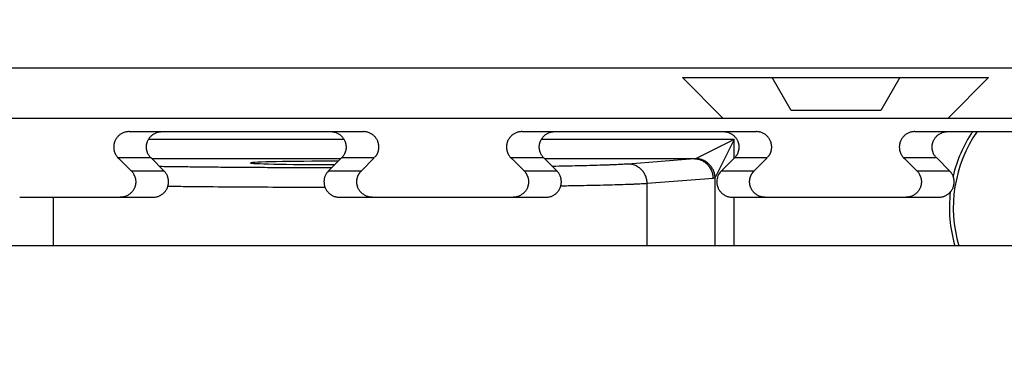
# Model space of a CAD drawing. Header units: inches. Extents: x 0 to 34, y 0 to 22.
# Tile 50 of 60: x 15.474 to 15.976, y 15.521 to 15.693. Entities that reach past the tile are written whole.
import ezdxf

# ---------------------------------------------------------------- set-up
doc = ezdxf.new("R2010")
doc.units = ezdxf.units.IN
doc.header["$LTSCALE"] = 1.87
doc.header["$MEASUREMENT"] = 0
doc.layers.get('0').update_dxf_attribs({"linetype": 'CONTINUOUS'})
doc.layers.add('DIMENSIONS', color=7, linetype='CONTINUOUS')
doc.styles.get("Standard").update_dxf_attribs({"font": 'txt', "width": 0.8})
doc.dimstyles.new('DIMSTYLE_2', dxfattribs={"dimtxt": 0.125, "dimasz": 0.18, "dimexe": 0.18, "dimexo": 0.0625, "dimgap": 0.09, "dimtad": 0, "dimtih": 1, "dimtoh": 1, "dimdec": 3, "dimzin": 4, "dimdsep": 46, "dimtxsty": 'STANDARD', "dimblk": '_FILLED', "dimblk1": '_FILLED', "dimblk2": '_FILLED', "dimcen": 0.09, "dimadec": 0, "dimazin": 0, "dimtp": 0.01, "dimtm": 0.01, "dimtfac": 1, "dimtdec": 3, "dimtofl": 0, "dimtmove": 0, "dimatfit": 3, "dimldrblk": '_FILLED', "dimfxl": 1, "dimtolj": 1, "dimtzin": 4, "dimarcsym": 0})

# ---------------------------------------------------------------- blocks, each defined once
blk = doc.blocks.new('*D33')
at = {"layer": 'DIMENSIONS', "color": 2, "linetype": 'CONTINUOUS'}
blk.add_line((14.6897491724, 15.6306562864), (14.6897491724, 14.6447978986), dxfattribs=at)
at = {"layer": 'DIMENSIONS', "color": 2, "linetype": 'CONTINUOUS', "insert": (14.6272491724, 14.5822978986), "char_height": 0.125, "width": 1.525, "attachment_point": 3, "rotation": 90, "line_spacing_factor": 0.9}
blk.add_mtext('11.050{\\Ftxt.shx;\\W1.000000;\\H0.125000; }[280.67]', dxfattribs=at)
blk = doc.blocks.new('_FILLED')
at = {"color": 0, "linetype": 'BYBLOCK'}
blk.add_solid([(0, 0), (-1, 0.1736111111), (-1, -0.1736111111)], dxfattribs=at)

msp = doc.modelspace()

# ---------------------------------------------------------------- linework, layer by layer
at = {"color": 7, "linetype": 'CONTINUOUS'}
for p, q in [((14.594079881, 15.6685498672), (17.8854184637, 15.6685498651)), ((15.8324657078, 15.6429593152), (15.8117964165, 15.6636286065)), ((15.8117964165, 15.6636286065), (15.9677019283, 15.6636286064)), ((15.8671774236, 15.646896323), (15.8575170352, 15.6636286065)), ((15.9224776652, 15.6636286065), (15.9128172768, 15.646896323)), ((15.9677019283, 15.6636286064), (15.9470326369, 15.6429593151)), ((15.9128172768, 15.646896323), (15.8671774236, 15.646896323)), ((15.3470326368, 15.6429593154), (16.5324657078, 15.6429593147)), ((15.5301377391, 15.6360695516), (15.6493606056, 15.6360695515)), ((15.7301377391, 15.6360695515), (15.8493606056, 15.6360695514)), ((15.9301377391, 15.6360695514), (16.0493606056, 15.6360695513)), ((15.639501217, 15.6321248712), (15.5399971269, 15.6321248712)), ((15.8382247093, 15.6321248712), (15.739997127, 15.6321248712)), ((15.8382247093, 15.6321248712), (15.8187257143, 15.6223753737)), ((15.8382247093, 15.6321248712), (15.8284752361, 15.6126259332)), ((15.8382247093, 15.6226084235), (15.8382247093, 15.6321248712)), ((15.5412550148, 15.6226269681), (15.5245495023, 15.622626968)), ((15.5245495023, 15.622626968), (15.5311559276, 15.6160475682)), ((15.5412550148, 15.622626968), (15.5478614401, 15.6160475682)), ((15.6377407, 15.6221263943), (15.5417576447, 15.6221263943)), ((15.6316369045, 15.6160475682), (15.6382433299, 15.622626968)), ((15.6549488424, 15.622626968), (15.6382433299, 15.622626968)), ((15.6483424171, 15.6160475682), (15.6549488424, 15.622626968)), ((15.7412550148, 15.6226269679), (15.7245495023, 15.6226269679)), ((15.7245495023, 15.6226269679), (15.7311559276, 15.6160475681)), ((15.7412550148, 15.6226269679), (15.7478614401, 15.6160475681)), ((15.8177904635, 15.6221263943), (15.7417576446, 15.6221263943)), ((15.8177904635, 15.6221263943), (15.7841153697, 15.6195499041)), ((15.8187257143, 15.6223753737), (15.8177904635, 15.6221263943)), ((15.8316369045, 15.616047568), (15.8382433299, 15.6226269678)), ((15.8549488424, 15.6226269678), (15.8382433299, 15.6226269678)), ((15.8483424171, 15.616047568), (15.8549488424, 15.6226269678)), ((15.9412550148, 15.6226269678), (15.9245495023, 15.6226269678)), ((15.9245495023, 15.6226269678), (15.9311559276, 15.616047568)), ((15.9412550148, 15.6226269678), (15.9478614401, 15.616047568)), ((15.5311559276, 15.6160475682), (15.5478614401, 15.6160475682)), ((15.6316369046, 15.6160475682), (15.6483424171, 15.6160475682)), ((15.7311559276, 15.6160475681), (15.7478614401, 15.6160475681)), ((15.8316369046, 15.616047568), (15.8483424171, 15.616047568)), ((15.9311559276, 15.616047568), (15.9478614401, 15.616047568)), ((15.8275399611, 15.6121279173), (15.7938648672, 15.6095514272)), ((15.8284752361, 15.6126258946), (15.8275399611, 15.6121279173)), ((15.828475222, 15.5777978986), (15.8284752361, 15.6126258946)), ((15.7938648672, 15.5777978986), (15.7938648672, 15.6095514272)), ((15.4743948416, 15.6026049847), (15.5422732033, 15.6026049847)), ((15.4916277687, 15.5777978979), (15.491626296, 15.6026049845)), ((15.6372251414, 15.6026049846), (15.7422732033, 15.6026049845)), ((15.8372251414, 15.6026049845), (15.9422732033, 15.6026049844)), ((15.8382247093, 15.5777978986), (15.8382247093, 15.6026049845)), ((16.4522491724, 15.5777978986), (15.4272491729, 15.5777978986))]:
    msp.add_line(p, q, dxfattribs=at)
for centre, radius, start, end in [((16.0177491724, 15.5972978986), 0.07, 146.3625014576, 166.7218838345), ((16.0177491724, 15.5972978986), 0.068025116, 145.2475919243, 196.6595384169), ((15.6371797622, 15.6104760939), 0.0078588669, 134.8524777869, 179.9788095), ((15.8371797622, 15.6104760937), 0.0078588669, 134.8524777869, 179.9788094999), ((16.0177491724, 15.5972978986), 0.07, 173.4434889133, 196.1772211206)]:
    msp.add_arc(centre, radius, start, end, dxfattribs=at)
msp.add_ellipse((15.6427491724, 15.6201157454), major_axis=(0.0507925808, 0), ratio=0.0174550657, start_param=1.6920709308, end_param=4.5560647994, dxfattribs=at)
for points, knots in [([(15.5301377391, 15.6360695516), (15.5298796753, 15.6360695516), (15.529363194, 15.6360443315), (15.5285961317, 15.6359311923), (15.5278436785, 15.6357437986), (15.5271131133, 15.6354838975), (15.5264114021, 15.6351539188), (15.5257452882, 15.6347569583), (15.5251211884, 15.6342967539), (15.5245451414, 15.6337776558), (15.5240227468, 15.6332045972), (15.5235590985, 15.6325830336), (15.5231587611, 15.6319189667), (15.5228811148, 15.6313353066), (15.5226943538, 15.6308538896), (15.522572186, 15.6304862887), (15.5224856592, 15.6301752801), (15.5224256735, 15.6299241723), (15.5223852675, 15.6297347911), (15.5223495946, 15.629544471), (15.522318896, 15.6293532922), (15.5222929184, 15.6291614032), (15.5222708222, 15.6289690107), (15.522253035, 15.6287761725), (15.5222423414, 15.6285828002), (15.5222399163, 15.6283891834), (15.5222403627, 15.6282601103), (15.5222403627, 15.6281955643)], [0, 0, 0, 0, 0.062494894, 0.1249895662, 0.1874843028, 0.2499790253, 0.3124737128, 0.3749683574, 0.4374629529, 0.4999575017, 0.5624520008, 0.6249464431, 0.6874408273, 0.7499351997, 0.7811918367, 0.8124486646, 0.8437048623, 0.8593345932, 0.8749649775, 0.8905943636, 0.9062216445, 0.9218502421, 0.9374837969, 0.9531164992, 0.9687415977, 0.9843689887, 1, 1, 1, 1]), ([(15.5389458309, 15.6281955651), (15.5389458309, 15.6282601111), (15.5389453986, 15.6283891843), (15.5389478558, 15.6285828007), (15.5389585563, 15.6287761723), (15.5389763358, 15.6289690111), (15.5389984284, 15.6291614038), (15.5390244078, 15.6293532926), (15.5390551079, 15.6295444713), (15.5390907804, 15.6297347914), (15.539131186, 15.6299241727), (15.5391911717, 15.6301752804), (15.5392776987, 15.630486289), (15.5393998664, 15.6308538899), (15.5395866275, 15.6313353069), (15.5398642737, 15.631918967), (15.5402646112, 15.6325830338), (15.5407282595, 15.6332045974), (15.5412506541, 15.6337776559), (15.5418267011, 15.634296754), (15.5424508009, 15.6347569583), (15.5431169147, 15.6351539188), (15.5438186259, 15.6354838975), (15.5445491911, 15.6357437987), (15.5453016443, 15.6359311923), (15.5460687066, 15.6360443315), (15.5465851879, 15.6360695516), (15.5468432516, 15.6360695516)], [0, 0, 0, 0, 0.0156309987, 0.0312584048, 0.0468835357, 0.062516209, 0.0781497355, 0.0937783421, 0.1094056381, 0.1250350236, 0.1406654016, 0.1562951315, 0.1875513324, 0.2188081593, 0.2500647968, 0.3125591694, 0.3750535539, 0.4375479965, 0.5000424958, 0.5625370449, 0.6250316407, 0.6875262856, 0.7500209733, 0.8125156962, 0.8750104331, 0.9375051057, 1, 1, 1, 1]), ([(15.632655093, 15.6360695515), (15.6329131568, 15.6360695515), (15.6334296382, 15.6360443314), (15.6341967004, 15.6359311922), (15.6349491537, 15.6357437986), (15.6356797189, 15.6354838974), (15.6363814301, 15.6351539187), (15.6370475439, 15.6347569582), (15.6376716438, 15.6342967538), (15.6382476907, 15.6337776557), (15.6387700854, 15.6332045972), (15.6392337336, 15.6325830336), (15.6396340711, 15.6319189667), (15.6399117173, 15.6313353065), (15.6400984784, 15.6308538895), (15.6402206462, 15.6304862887), (15.640307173, 15.63017528), (15.6403671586, 15.6299241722), (15.6404075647, 15.629734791), (15.6404432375, 15.629544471), (15.6404739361, 15.6293532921), (15.6404999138, 15.6291614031), (15.6405220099, 15.6289690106), (15.6405397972, 15.6287761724), (15.6405504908, 15.6285828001), (15.6405529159, 15.6283891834), (15.6405524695, 15.6282601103), (15.6405524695, 15.6281955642)], [0, 0, 0, 0, 0.062494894, 0.1249895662, 0.1874843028, 0.2499790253, 0.3124737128, 0.3749683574, 0.4374629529, 0.4999575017, 0.5624520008, 0.6249464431, 0.6874408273, 0.7499351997, 0.7811918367, 0.8124486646, 0.8437048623, 0.8593345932, 0.8749649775, 0.8905943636, 0.9062216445, 0.9218502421, 0.9374837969, 0.9531164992, 0.9687415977, 0.9843689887, 1, 1, 1, 1]), ([(15.6572580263, 15.628195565), (15.6572580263, 15.628260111), (15.6572584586, 15.6283891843), (15.6572560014, 15.6285828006), (15.6572453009, 15.6287761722), (15.6572275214, 15.628969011), (15.6572054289, 15.6291614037), (15.6571794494, 15.6293532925), (15.6571487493, 15.6295444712), (15.6571130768, 15.6297347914), (15.6570726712, 15.6299241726), (15.6570126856, 15.6301752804), (15.6569261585, 15.6304862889), (15.6568039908, 15.6308538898), (15.6566172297, 15.6313353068), (15.6563395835, 15.6319189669), (15.655939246, 15.6325830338), (15.6554755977, 15.6332045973), (15.6549532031, 15.6337776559), (15.6543771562, 15.6342967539), (15.6537530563, 15.6347569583), (15.6530869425, 15.6351539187), (15.6523852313, 15.6354838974), (15.6516546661, 15.6357437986), (15.6509022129, 15.6359311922), (15.6501351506, 15.6360443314), (15.6496186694, 15.6360695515), (15.6493606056, 15.6360695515)], [0, 0, 0, 0, 0.0156309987, 0.0312584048, 0.0468835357, 0.062516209, 0.0781497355, 0.0937783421, 0.1094056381, 0.1250350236, 0.1406654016, 0.1562951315, 0.1875513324, 0.2188081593, 0.2500647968, 0.3125591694, 0.3750535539, 0.4375479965, 0.5000424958, 0.5625370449, 0.6250316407, 0.6875262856, 0.7500209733, 0.8125156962, 0.8750104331, 0.9375051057, 1, 1, 1, 1]), ([(15.7301377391, 15.6360695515), (15.7298796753, 15.6360695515), (15.729363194, 15.6360443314), (15.7285961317, 15.6359311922), (15.7278436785, 15.6357437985), (15.7271131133, 15.6354838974), (15.7264114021, 15.6351539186), (15.7257452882, 15.6347569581), (15.7251211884, 15.6342967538), (15.7245451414, 15.6337776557), (15.7240227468, 15.6332045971), (15.7235590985, 15.6325830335), (15.7231587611, 15.6319189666), (15.7228811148, 15.6313353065), (15.7226943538, 15.6308538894), (15.722572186, 15.6304862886), (15.7224856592, 15.6301752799), (15.7224256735, 15.6299241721), (15.7223852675, 15.629734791), (15.7223495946, 15.6295444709), (15.722318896, 15.629353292), (15.7222929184, 15.629161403), (15.7222708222, 15.6289690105), (15.722253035, 15.6287761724), (15.7222423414, 15.6285828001), (15.7222399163, 15.6283891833), (15.7222403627, 15.6282601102), (15.7222403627, 15.6281955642)], [0, 0, 0, 0, 0.062494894, 0.1249895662, 0.1874843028, 0.2499790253, 0.3124737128, 0.3749683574, 0.4374629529, 0.4999575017, 0.5624520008, 0.6249464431, 0.6874408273, 0.7499351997, 0.7811918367, 0.8124486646, 0.8437048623, 0.8593345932, 0.8749649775, 0.8905943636, 0.9062216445, 0.9218502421, 0.9374837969, 0.9531164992, 0.9687415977, 0.9843689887, 1, 1, 1, 1]), ([(15.7389458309, 15.628195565), (15.7389458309, 15.628260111), (15.7389453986, 15.6283891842), (15.7389478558, 15.6285828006), (15.7389585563, 15.6287761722), (15.7389763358, 15.6289690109), (15.7389984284, 15.6291614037), (15.7390244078, 15.6293532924), (15.7390551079, 15.6295444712), (15.7390907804, 15.6297347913), (15.739131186, 15.6299241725), (15.7391911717, 15.6301752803), (15.7392776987, 15.6304862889), (15.7393998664, 15.6308538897), (15.7395866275, 15.6313353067), (15.7398642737, 15.6319189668), (15.7402646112, 15.6325830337), (15.7407282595, 15.6332045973), (15.7412506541, 15.6337776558), (15.7418267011, 15.6342967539), (15.7424508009, 15.6347569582), (15.7431169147, 15.6351539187), (15.7438186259, 15.6354838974), (15.7445491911, 15.6357437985), (15.7453016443, 15.6359311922), (15.7460687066, 15.6360443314), (15.7465851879, 15.6360695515), (15.7468432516, 15.6360695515)], [0, 0, 0, 0, 0.0156309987, 0.0312584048, 0.0468835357, 0.062516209, 0.0781497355, 0.0937783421, 0.1094056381, 0.1250350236, 0.1406654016, 0.1562951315, 0.1875513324, 0.2188081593, 0.2500647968, 0.3125591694, 0.3750535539, 0.4375479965, 0.5000424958, 0.5625370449, 0.6250316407, 0.6875262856, 0.7500209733, 0.8125156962, 0.8750104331, 0.9375051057, 1, 1, 1, 1]), ([(15.832655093, 15.6360695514), (15.8329131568, 15.6360695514), (15.8334296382, 15.6360443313), (15.8341967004, 15.6359311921), (15.8349491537, 15.6357437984), (15.8356797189, 15.6354838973), (15.8363814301, 15.6351539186), (15.8370475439, 15.6347569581), (15.8376716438, 15.6342967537), (15.8382476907, 15.6337776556), (15.8387700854, 15.633204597), (15.8392337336, 15.6325830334), (15.8396340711, 15.6319189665), (15.8399117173, 15.6313353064), (15.8400984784, 15.6308538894), (15.8402206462, 15.6304862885), (15.840307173, 15.6301752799), (15.8403671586, 15.6299241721), (15.8404075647, 15.6297347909), (15.8404432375, 15.6295444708), (15.8404739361, 15.629353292), (15.8404999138, 15.6291614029), (15.8405220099, 15.6289690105), (15.8405397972, 15.6287761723), (15.8405504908, 15.6285828), (15.8405529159, 15.6283891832), (15.8405524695, 15.6282601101), (15.8405524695, 15.6281955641)], [0, 0, 0, 0, 0.062494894, 0.1249895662, 0.1874843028, 0.2499790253, 0.3124737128, 0.3749683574, 0.4374629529, 0.4999575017, 0.5624520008, 0.6249464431, 0.6874408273, 0.7499351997, 0.7811918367, 0.8124486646, 0.8437048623, 0.8593345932, 0.8749649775, 0.8905943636, 0.9062216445, 0.9218502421, 0.9374837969, 0.9531164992, 0.9687415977, 0.9843689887, 1, 1, 1, 1]), ([(15.8572580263, 15.6281955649), (15.8572580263, 15.6282601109), (15.8572584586, 15.6283891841), (15.8572560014, 15.6285828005), (15.8572453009, 15.6287761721), (15.8572275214, 15.6289690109), (15.8572054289, 15.6291614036), (15.8571794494, 15.6293532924), (15.8571487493, 15.6295444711), (15.8571130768, 15.6297347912), (15.8570726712, 15.6299241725), (15.8570126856, 15.6301752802), (15.8569261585, 15.6304862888), (15.8568039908, 15.6308538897), (15.8566172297, 15.6313353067), (15.8563395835, 15.6319189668), (15.855939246, 15.6325830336), (15.8554755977, 15.6332045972), (15.8549532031, 15.6337776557), (15.8543771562, 15.6342967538), (15.8537530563, 15.6347569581), (15.8530869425, 15.6351539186), (15.8523852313, 15.6354838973), (15.8516546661, 15.6357437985), (15.8509022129, 15.6359311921), (15.8501351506, 15.6360443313), (15.8496186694, 15.6360695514), (15.8493606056, 15.6360695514)], [0, 0, 0, 0, 0.0156309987, 0.0312584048, 0.0468835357, 0.062516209, 0.0781497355, 0.0937783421, 0.1094056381, 0.1250350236, 0.1406654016, 0.1562951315, 0.1875513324, 0.2188081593, 0.2500647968, 0.3125591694, 0.3750535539, 0.4375479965, 0.5000424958, 0.5625370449, 0.6250316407, 0.6875262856, 0.7500209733, 0.8125156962, 0.8750104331, 0.9375051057, 1, 1, 1, 1]), ([(15.9301377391, 15.6360695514), (15.9298796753, 15.6360695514), (15.929363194, 15.6360443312), (15.9285961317, 15.6359311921), (15.9278436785, 15.6357437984), (15.9271131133, 15.6354838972), (15.9264114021, 15.6351539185), (15.9257452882, 15.634756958), (15.9251211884, 15.6342967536), (15.9245451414, 15.6337776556), (15.9240227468, 15.633204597), (15.9235590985, 15.6325830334), (15.9231587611, 15.6319189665), (15.9228811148, 15.6313353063), (15.9226943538, 15.6308538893), (15.922572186, 15.6304862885), (15.9224856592, 15.6301752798), (15.9224256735, 15.629924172), (15.9223852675, 15.6297347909), (15.9223495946, 15.6295444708), (15.922318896, 15.6293532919), (15.9222929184, 15.6291614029), (15.9222708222, 15.6289690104), (15.922253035, 15.6287761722), (15.9222423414, 15.6285828), (15.9222399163, 15.6283891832), (15.9222403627, 15.6282601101), (15.9222403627, 15.628195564)], [0, 0, 0, 0, 0.062494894, 0.1249895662, 0.1874843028, 0.2499790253, 0.3124737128, 0.3749683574, 0.4374629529, 0.4999575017, 0.5624520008, 0.6249464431, 0.6874408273, 0.7499351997, 0.7811918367, 0.8124486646, 0.8437048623, 0.8593345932, 0.8749649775, 0.8905943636, 0.9062216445, 0.9218502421, 0.9374837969, 0.9531164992, 0.9687415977, 0.9843689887, 1, 1, 1, 1]), ([(15.9389458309, 15.6281955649), (15.9389458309, 15.6282601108), (15.9389453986, 15.6283891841), (15.9389478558, 15.6285828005), (15.9389585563, 15.6287761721), (15.9389763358, 15.6289690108), (15.9389984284, 15.6291614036), (15.9390244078, 15.6293532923), (15.9390551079, 15.629544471), (15.9390907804, 15.6297347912), (15.939131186, 15.6299241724), (15.9391911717, 15.6301752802), (15.9392776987, 15.6304862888), (15.9393998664, 15.6308538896), (15.9395866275, 15.6313353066), (15.9398642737, 15.6319189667), (15.9402646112, 15.6325830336), (15.9407282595, 15.6332045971), (15.9412506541, 15.6337776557), (15.9418267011, 15.6342967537), (15.9424508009, 15.6347569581), (15.9431169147, 15.6351539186), (15.9438186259, 15.6354838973), (15.9445491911, 15.6357437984), (15.9453016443, 15.635931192), (15.9460687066, 15.6360443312), (15.9465851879, 15.6360695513), (15.9468432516, 15.6360695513)], [0, 0, 0, 0, 0.0156309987, 0.0312584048, 0.0468835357, 0.062516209, 0.0781497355, 0.0937783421, 0.1094056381, 0.1250350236, 0.1406654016, 0.1562951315, 0.1875513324, 0.2188081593, 0.2500647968, 0.3125591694, 0.3750535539, 0.4375479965, 0.5000424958, 0.5625370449, 0.6250316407, 0.6875262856, 0.7500209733, 0.8125156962, 0.8750104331, 0.9375051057, 1, 1, 1, 1]), ([(15.5222403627, 15.6281955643), (15.5222403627, 15.6279162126), (15.5222611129, 15.6274964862), (15.5223325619, 15.6269417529), (15.5224088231, 15.6265290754), (15.5225084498, 15.6261218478), (15.5226320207, 15.6257215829), (15.5227773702, 15.6253287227), (15.5229425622, 15.6249433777), (15.5231256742, 15.6245656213), (15.5233909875, 15.6240721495), (15.5237581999, 15.6234752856), (15.5242584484, 15.6228007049), (15.5246334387, 15.6223851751), (15.5248310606, 15.6221883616)], [0, 0, 0, 0, 0.1249220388, 0.1874956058, 0.2500323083, 0.3124862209, 0.374865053, 0.437255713, 0.4997200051, 0.5622793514, 0.6249189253, 0.7502163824, 0.8752761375, 1, 1, 1, 1]), ([(15.5412550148, 15.622626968), (15.541072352, 15.6228088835), (15.5407246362, 15.6231909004), (15.5402619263, 15.6238120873), (15.5398623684, 15.6244757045), (15.5395852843, 15.6250588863), (15.5393989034, 15.6255398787), (15.5392769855, 15.6259071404), (15.5391906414, 15.6262178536), (15.5391307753, 15.6264687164), (15.5390904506, 15.6266579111), (15.5390548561, 15.6268480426), (15.5390242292, 15.6270390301), (15.5389983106, 15.627230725), (15.5389762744, 15.6274229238), (15.538958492, 15.6276155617), (15.5389477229, 15.6278087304), (15.538945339, 15.628002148), (15.5389458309, 15.6281310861), (15.5389458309, 15.6281955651)], [0, 0, 0, 0, 0.1249786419, 0.2499567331, 0.3749349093, 0.499913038, 0.5624209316, 0.6249292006, 0.6874362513, 0.7186932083, 0.7499514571, 0.781207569, 0.8124593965, 0.843713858, 0.8749783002, 0.906241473, 0.9374891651, 0.9687408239, 1, 1, 1, 1]), ([(15.6405524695, 15.6281955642), (15.6405524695, 15.6281310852), (15.6405529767, 15.6280021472), (15.6405506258, 15.6278087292), (15.6405398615, 15.6276155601), (15.6405220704, 15.6274229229), (15.6405000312, 15.6272307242), (15.6404741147, 15.6270390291), (15.6404434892, 15.6268480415), (15.6404078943, 15.6266579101), (15.640367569, 15.6264687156), (15.6403077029, 15.6262178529), (15.6402213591, 15.6259071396), (15.640099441, 15.625539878), (15.6399130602, 15.6250588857), (15.6396359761, 15.6244757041), (15.6392364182, 15.623812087), (15.6387737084, 15.6231909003), (15.6384259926, 15.6228088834), (15.6382433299, 15.622626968)], [0, 0, 0, 0, 0.0312591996, 0.0625108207, 0.093758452, 0.125021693, 0.1562861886, 0.187540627, 0.2187924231, 0.2500485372, 0.2813067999, 0.3125637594, 0.3750708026, 0.4375790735, 0.5000869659, 0.6250650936, 0.7500432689, 0.875021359, 1, 1, 1, 1]), ([(15.655204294, 15.6230771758), (15.6553718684, 15.6232440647), (15.6556182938, 15.6234997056), (15.6559227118, 15.6238614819), (15.6560993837, 15.6240980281), (15.6562300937, 15.6242941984), (15.6563532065, 15.6244951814), (15.6564936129, 15.6247548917), (15.6566417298, 15.6250774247), (15.6567711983, 15.6254089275), (15.656883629, 15.6257473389), (15.6569805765, 15.6260906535), (15.6570638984, 15.6264371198), (15.6571563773, 15.6269016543), (15.6572358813, 15.627487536), (15.6572580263, 15.6279598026), (15.6572580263, 15.628195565)], [0, 0, 0, 0, 0.1249840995, 0.1874545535, 0.249768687, 0.2808866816, 0.3120025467, 0.3742991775, 0.4367745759, 0.499451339, 0.5622805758, 0.6251525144, 0.6879237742, 0.7505492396, 0.8754065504, 1, 1, 1, 1]), ([(15.7222403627, 15.6281955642), (15.7222403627, 15.6279162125), (15.7222611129, 15.6274964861), (15.7223325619, 15.6269417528), (15.7224088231, 15.6265290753), (15.7225084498, 15.6261218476), (15.7226320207, 15.6257215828), (15.7227773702, 15.6253287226), (15.7229425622, 15.6249433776), (15.7231256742, 15.6245656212), (15.7233909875, 15.6240721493), (15.7237581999, 15.6234752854), (15.7242584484, 15.6228007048), (15.7246334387, 15.622385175), (15.7248310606, 15.6221883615)], [0, 0, 0, 0, 0.1249220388, 0.1874956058, 0.2500323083, 0.3124862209, 0.374865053, 0.437255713, 0.4997200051, 0.5622793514, 0.6249189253, 0.7502163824, 0.8752761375, 1, 1, 1, 1]), ([(15.7412550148, 15.6226269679), (15.741072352, 15.6228088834), (15.7407246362, 15.6231909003), (15.7402619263, 15.6238120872), (15.7398623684, 15.6244757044), (15.7395852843, 15.6250588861), (15.7393989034, 15.6255398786), (15.7392769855, 15.6259071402), (15.7391906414, 15.6262178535), (15.7391307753, 15.6264687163), (15.7390904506, 15.626657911), (15.7390548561, 15.6268480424), (15.7390242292, 15.62703903), (15.7389983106, 15.6272307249), (15.7389762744, 15.6274229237), (15.738958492, 15.6276155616), (15.7389477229, 15.6278087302), (15.738945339, 15.6280021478), (15.7389458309, 15.628131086), (15.7389458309, 15.628195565)], [0, 0, 0, 0, 0.1249786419, 0.2499567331, 0.3749349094, 0.499913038, 0.5624209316, 0.6249292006, 0.6874362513, 0.7186932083, 0.7499514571, 0.781207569, 0.8124593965, 0.843713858, 0.8749783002, 0.906241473, 0.9374891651, 0.9687408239, 1, 1, 1, 1]), ([(15.8405524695, 15.6281955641), (15.8405524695, 15.628131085), (15.8405529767, 15.6280021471), (15.8405506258, 15.6278087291), (15.8405398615, 15.6276155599), (15.8405220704, 15.6274229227), (15.8405000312, 15.6272307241), (15.8404741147, 15.627039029), (15.8404434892, 15.6268480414), (15.8404078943, 15.62665791), (15.840367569, 15.6264687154), (15.8403077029, 15.6262178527), (15.8402213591, 15.6259071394), (15.840099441, 15.6255398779), (15.8399130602, 15.6250588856), (15.8396359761, 15.6244757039), (15.8392364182, 15.6238120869), (15.8387737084, 15.6231909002), (15.8384259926, 15.6228088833), (15.8382433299, 15.6226269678)], [0, 0, 0, 0, 0.0312591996, 0.0625108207, 0.093758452, 0.125021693, 0.1562861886, 0.187540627, 0.2187924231, 0.2500485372, 0.2813067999, 0.3125637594, 0.3750708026, 0.4375790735, 0.5000869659, 0.6250650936, 0.7500432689, 0.875021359, 1, 1, 1, 1]), ([(15.855204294, 15.6230771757), (15.8553718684, 15.6232440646), (15.8556182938, 15.6234997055), (15.8559227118, 15.6238614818), (15.8560993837, 15.624098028), (15.8562300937, 15.6242941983), (15.8563532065, 15.6244951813), (15.8564936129, 15.6247548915), (15.8566417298, 15.6250774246), (15.8567711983, 15.6254089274), (15.856883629, 15.6257473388), (15.8569805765, 15.6260906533), (15.8570638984, 15.6264371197), (15.8571563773, 15.6269016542), (15.8572358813, 15.6274875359), (15.8572580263, 15.6279598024), (15.8572580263, 15.6281955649)], [0, 0, 0, 0, 0.1249840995, 0.1874545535, 0.249768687, 0.2808866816, 0.3120025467, 0.3742991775, 0.4367745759, 0.499451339, 0.5622805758, 0.6251525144, 0.6879237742, 0.7505492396, 0.8754065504, 1, 1, 1, 1]), ([(15.9222403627, 15.628195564), (15.9222403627, 15.6279162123), (15.9222611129, 15.6274964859), (15.9223325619, 15.6269417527), (15.9224088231, 15.6265290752), (15.9225084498, 15.6261218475), (15.9226320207, 15.6257215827), (15.9227773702, 15.6253287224), (15.9229425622, 15.6249433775), (15.9231256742, 15.624565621), (15.9233909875, 15.6240721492), (15.9237581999, 15.6234752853), (15.9242584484, 15.6228007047), (15.9246334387, 15.6223851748), (15.9248310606, 15.6221883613)], [0, 0, 0, 0, 0.1249220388, 0.1874956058, 0.2500323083, 0.3124862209, 0.374865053, 0.437255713, 0.4997200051, 0.5622793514, 0.6249189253, 0.7502163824, 0.8752761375, 1, 1, 1, 1]), ([(15.9412550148, 15.6226269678), (15.941072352, 15.6228088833), (15.9407246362, 15.6231909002), (15.9402619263, 15.6238120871), (15.9398623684, 15.6244757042), (15.9395852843, 15.625058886), (15.9393989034, 15.6255398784), (15.9392769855, 15.6259071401), (15.9391906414, 15.6262178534), (15.9391307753, 15.6264687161), (15.9390904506, 15.6266579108), (15.9390548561, 15.6268480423), (15.9390242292, 15.6270390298), (15.9389983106, 15.6272307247), (15.9389762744, 15.6274229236), (15.938958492, 15.6276155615), (15.9389477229, 15.6278087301), (15.938945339, 15.6280021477), (15.9389458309, 15.6281310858), (15.9389458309, 15.6281955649)], [0, 0, 0, 0, 0.1249786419, 0.2499567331, 0.3749349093, 0.499913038, 0.5624209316, 0.6249292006, 0.6874362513, 0.7186932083, 0.7499514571, 0.781207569, 0.8124593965, 0.843713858, 0.8749783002, 0.906241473, 0.9374891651, 0.9687408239, 1, 1, 1, 1]), ([(15.8275399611, 15.6121279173), (15.8275387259, 15.6124542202), (15.827505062, 15.6131070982), (15.8273615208, 15.6140765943), (15.8271263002, 15.6150275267), (15.8268016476, 15.6159506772), (15.8263906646, 15.6168372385), (15.8258972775, 15.6176787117), (15.8253262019, 15.6184670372), (15.8246828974, 15.6191946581), (15.8239735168, 15.6198545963), (15.8232048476, 15.6204405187), (15.8223842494, 15.6209467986), (15.82151958, 15.621368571), (15.8206191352, 15.6217017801), (15.8196915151, 15.6219432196), (15.8187457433, 15.6220905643), (15.8181086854, 15.6221251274), (15.8177904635, 15.6221263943)], [0, 0, 0, 0, 0.0632153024, 0.1264232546, 0.1895942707, 0.2526999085, 0.3157141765, 0.3786144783, 0.4413824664, 0.5040047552, 0.5664734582, 0.6287865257, 0.6909478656, 0.7529672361, 0.8148599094, 0.8766461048, 0.9383501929, 1, 1, 1, 1]), ([(15.8284752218, 15.6126258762), (15.8284598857, 15.6129358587), (15.8283995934, 15.6135561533), (15.8282220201, 15.6144756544), (15.8279587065, 15.615378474), (15.8276120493, 15.6162563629), (15.8271851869, 15.6171014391), (15.8266819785, 15.6179060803), (15.8261069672, 15.6186630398), (15.8254653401, 15.6193654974), (15.8247628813, 15.6200071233), (15.8240059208, 15.6205821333), (15.8232012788, 15.6210853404), (15.822356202, 15.6215122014), (15.8214783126, 15.6218588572), (15.8205754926, 15.6221221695), (15.8196559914, 15.6222997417), (15.8190356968, 15.6223600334), (15.8187257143, 15.6223753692)], [0, 0, 0, 0, 0.061727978, 0.1237348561, 0.1860017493, 0.2485004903, 0.3111949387, 0.3740422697, 0.4369944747, 0.5000000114, 0.5630055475, 0.625957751, 0.68880508, 0.7514995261, 0.8139982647, 0.8762651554, 0.9382720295, 1, 1, 1, 1]), ([(15.530875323, 15.6164870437), (15.5310729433, 15.6162902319), (15.5314477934, 15.6158745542), (15.5319475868, 15.6151996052), (15.5323144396, 15.614602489), (15.5325796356, 15.6141089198), (15.5327627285, 15.6137311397), (15.5329279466, 15.6133458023), (15.5330733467, 15.6129529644), (15.5331969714, 15.6125527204), (15.5332966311, 15.6121455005), (15.5333729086, 15.6117328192), (15.5334443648, 15.6111780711), (15.5334651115, 15.6107583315), (15.5334651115, 15.6104789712)], [0, 0, 0, 0, 0.1247201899, 0.2497798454, 0.3750831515, 0.4377250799, 0.5002851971, 0.5627486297, 0.6251371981, 0.6875136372, 0.7499661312, 0.8125025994, 0.8750767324, 1, 1, 1, 1]), ([(15.6331824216, 15.6175874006), (15.6252142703, 15.6175966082), (15.6133648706, 15.617627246), (15.5977389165, 15.6177038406), (15.5864353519, 15.6177773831), (15.5755238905, 15.6178670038), (15.565080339, 15.617972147), (15.5551776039, 15.6180919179), (15.5487640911, 15.6181841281), (15.5456592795, 15.6182329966)], [0, 0, 0, 0, 0.2731120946, 0.4061439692, 0.5355927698, 0.6605547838, 0.7801515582, 0.8935680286, 1, 1, 1, 1]), ([(15.5501705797, 15.610478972), (15.5501705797, 15.610543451), (15.5501710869, 15.610672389), (15.550168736, 15.610865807), (15.5501579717, 15.6110589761), (15.5501401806, 15.6112516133), (15.5501181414, 15.611443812), (15.5500922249, 15.6116355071), (15.5500615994, 15.6118264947), (15.5500260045, 15.6120166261), (15.5499856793, 15.6122058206), (15.5499258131, 15.6124566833), (15.5498394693, 15.6127673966), (15.5497175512, 15.6131346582), (15.5495311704, 15.6136156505), (15.5492540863, 15.6141988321), (15.5488545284, 15.6148624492), (15.5483918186, 15.6154836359), (15.5480441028, 15.6158656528), (15.5478614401, 15.6160475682)], [0, 0, 0, 0, 0.0312591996, 0.0625108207, 0.093758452, 0.125021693, 0.1562861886, 0.187540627, 0.2187924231, 0.2500485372, 0.2813067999, 0.3125637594, 0.3750708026, 0.4375790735, 0.5000869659, 0.6250650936, 0.7500432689, 0.875021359, 1, 1, 1, 1]), ([(15.6460332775, 15.6104789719), (15.6460332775, 15.610543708), (15.6460327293, 15.6106731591), (15.6460350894, 15.6108673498), (15.6460460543, 15.6110612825), (15.646064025, 15.6112546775), (15.6460861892, 15.6114476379), (15.6461122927, 15.6116400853), (15.646143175, 15.6118318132), (15.6461790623, 15.6120226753), (15.6462197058, 15.6122125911), (15.6462800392, 15.6124643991), (15.6463670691, 15.6127762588), (15.6464899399, 15.6131448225), (15.6466308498, 15.6135068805), (15.6467894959, 15.613861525), (15.6469654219, 15.6142079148), (15.6471262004, 15.6144889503), (15.6472628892, 15.6147088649), (15.6473694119, 15.6148712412), (15.647480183, 15.6150307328), (15.6475757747, 15.6151613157), (15.6476537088, 15.6152647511), (15.6477128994, 15.6153418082), (15.6477732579, 15.6154178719), (15.6478351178, 15.6154925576), (15.6478990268, 15.6155654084), (15.6479633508, 15.6156381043), (15.6480264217, 15.6157125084), (15.6480760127, 15.6157771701), (15.648118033, 15.6158269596), (15.6481515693, 15.6158620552), (15.6481881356, 15.6158939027), (15.6482285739, 15.6159210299), (15.6482722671, 15.6159432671), (15.6483334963, 15.6159665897), (15.6483818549, 15.6159772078), (15.6484142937, 15.615981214)], [0, 0, 0, 0, 0.0312393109, 0.0624707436, 0.0936987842, 0.1249426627, 0.1561869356, 0.1874211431, 0.2186532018, 0.2498896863, 0.2811280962, 0.3123650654, 0.374832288, 0.4373007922, 0.4997689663, 0.5622374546, 0.6247060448, 0.6871721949, 0.7184108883, 0.7496480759, 0.7808747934, 0.8121067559, 0.8277358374, 0.8433708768, 0.858994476, 0.8745915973, 0.8901627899, 0.9057565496, 0.9214353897, 0.9372180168, 0.9450707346, 0.9528641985, 0.9606219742, 0.9684216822, 0.9762992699, 0.9842273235, 1, 1, 1, 1]), ([(15.730875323, 15.6164870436), (15.7310729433, 15.6162902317), (15.7314477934, 15.6158745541), (15.7319475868, 15.6151996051), (15.7323144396, 15.6146024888), (15.7325796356, 15.6141089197), (15.7327627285, 15.6137311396), (15.7329279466, 15.6133458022), (15.7330733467, 15.6129529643), (15.7331969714, 15.6125527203), (15.7332966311, 15.6121455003), (15.7333729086, 15.611732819), (15.7334443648, 15.611178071), (15.7334651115, 15.6107583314), (15.7334651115, 15.610478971)], [0, 0, 0, 0, 0.1247201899, 0.2497798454, 0.3750831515, 0.4377250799, 0.5002851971, 0.5627486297, 0.6251371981, 0.6875136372, 0.7499661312, 0.8125025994, 0.8750767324, 1, 1, 1, 1]), ([(15.7841153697, 15.6195499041), (15.7837112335, 15.6195190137), (15.7828466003, 15.6194586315), (15.7814650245, 15.6193743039), (15.7799156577, 15.6192908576), (15.7781998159, 15.6192082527), (15.7763192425, 15.6191266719), (15.7734885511, 15.6190152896), (15.7695564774, 15.6188813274), (15.7643797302, 15.6187313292), (15.758610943, 15.6185877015), (15.7522783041, 15.6184512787), (15.7478714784, 15.6183687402), (15.7455792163, 15.6183284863)], [0, 0, 0, 0, 0.0315347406, 0.0674334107, 0.10768994, 0.1522540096, 0.2010851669, 0.2541413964, 0.3726603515, 0.5071878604, 0.6570758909, 0.8216275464, 1, 1, 1, 1]), ([(15.7501705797, 15.6104789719), (15.7501705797, 15.6105434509), (15.7501710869, 15.6106723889), (15.750168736, 15.6108658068), (15.7501579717, 15.611058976), (15.7501401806, 15.6112516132), (15.7501181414, 15.6114438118), (15.7500922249, 15.611635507), (15.7500615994, 15.6118264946), (15.7500260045, 15.6120166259), (15.7499856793, 15.6122058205), (15.7499258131, 15.6124566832), (15.7498394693, 15.6127673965), (15.7497175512, 15.613134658), (15.7495311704, 15.6136156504), (15.7492540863, 15.614198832), (15.7488545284, 15.614862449), (15.7483918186, 15.6154836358), (15.7480441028, 15.6158656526), (15.7478614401, 15.6160475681)], [0, 0, 0, 0, 0.0312591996, 0.0625108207, 0.093758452, 0.125021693, 0.1562861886, 0.187540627, 0.2187924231, 0.2500485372, 0.2813067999, 0.3125637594, 0.3750708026, 0.4375790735, 0.5000869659, 0.6250650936, 0.7500432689, 0.875021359, 1, 1, 1, 1]), ([(15.7938648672, 15.6095514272), (15.7938636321, 15.60987773), (15.7938299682, 15.6105306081), (15.7936864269, 15.6115001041), (15.7934512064, 15.6124510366), (15.7931265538, 15.613374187), (15.7927155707, 15.6142607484), (15.7922221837, 15.6151022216), (15.791651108, 15.615890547), (15.7910078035, 15.6166181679), (15.7902984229, 15.6172781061), (15.7895297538, 15.6178640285), (15.7887091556, 15.6183703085), (15.7878444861, 15.6187920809), (15.7869440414, 15.61912529), (15.7860164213, 15.6193667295), (15.7850706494, 15.6195140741), (15.7844335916, 15.6195486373), (15.7841153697, 15.6195499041)], [0, 0, 0, 0, 0.0632153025, 0.1264232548, 0.1895942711, 0.252699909, 0.3157141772, 0.3786144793, 0.4413824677, 0.5040047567, 0.5664734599, 0.6287865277, 0.6909478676, 0.7529672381, 0.8148599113, 0.8766461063, 0.9383501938, 1, 1, 1, 1]), ([(15.8460332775, 15.6104789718), (15.8460332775, 15.6105437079), (15.8460327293, 15.6106731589), (15.8460350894, 15.6108673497), (15.8460460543, 15.6110612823), (15.846064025, 15.6112546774), (15.8460861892, 15.6114476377), (15.8461122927, 15.6116400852), (15.846143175, 15.6118318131), (15.8461790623, 15.6120226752), (15.8462197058, 15.612212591), (15.8462800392, 15.6124643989), (15.8463670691, 15.6127762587), (15.8464899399, 15.6131448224), (15.8466308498, 15.6135068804), (15.8467894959, 15.6138615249), (15.8469654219, 15.6142079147), (15.8471262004, 15.6144889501), (15.8472628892, 15.6147088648), (15.8473694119, 15.6148712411), (15.847480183, 15.6150307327), (15.8475757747, 15.6151613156), (15.8476537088, 15.615264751), (15.8477128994, 15.6153418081), (15.8477732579, 15.6154178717), (15.8478351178, 15.6154925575), (15.8478990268, 15.6155654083), (15.8479633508, 15.6156381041), (15.8480264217, 15.6157125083), (15.8480760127, 15.6157771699), (15.848118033, 15.6158269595), (15.8481515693, 15.6158620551), (15.8481881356, 15.6158939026), (15.8482285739, 15.6159210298), (15.8482722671, 15.615943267), (15.8483334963, 15.6159665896), (15.8483818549, 15.6159772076), (15.8484142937, 15.6159812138)], [0, 0, 0, 0, 0.0312393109, 0.0624707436, 0.0936987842, 0.1249426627, 0.1561869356, 0.1874211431, 0.2186532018, 0.2498896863, 0.2811280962, 0.3123650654, 0.374832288, 0.4373007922, 0.4997689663, 0.5622374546, 0.6247060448, 0.6871721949, 0.7184108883, 0.7496480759, 0.7808747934, 0.8121067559, 0.8277358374, 0.8433708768, 0.858994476, 0.8745915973, 0.8901627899, 0.9057565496, 0.9214353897, 0.9372180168, 0.9450707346, 0.9528641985, 0.9606219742, 0.9684216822, 0.9762992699, 0.9842273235, 1, 1, 1, 1]), ([(15.930875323, 15.6164870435), (15.9310729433, 15.6162902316), (15.9314477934, 15.6158745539), (15.9319475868, 15.615199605), (15.9323144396, 15.6146024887), (15.9325796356, 15.6141089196), (15.9327627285, 15.6137311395), (15.9329279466, 15.613345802), (15.9330733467, 15.6129529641), (15.9331969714, 15.6125527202), (15.9332966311, 15.6121455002), (15.9333729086, 15.6117328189), (15.9334443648, 15.6111780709), (15.9334651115, 15.6107583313), (15.9334651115, 15.6104789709)], [0, 0, 0, 0, 0.1247201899, 0.2497798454, 0.3750831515, 0.4377250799, 0.5002851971, 0.5627486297, 0.6251371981, 0.6875136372, 0.7499661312, 0.8125025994, 0.8750767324, 1, 1, 1, 1]), ([(15.9501705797, 15.6104789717), (15.9501705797, 15.6105434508), (15.9501710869, 15.6106723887), (15.950168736, 15.6108658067), (15.9501579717, 15.6110589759), (15.9501401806, 15.6112516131), (15.9501181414, 15.6114438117), (15.9500922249, 15.6116355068), (15.9500615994, 15.6118264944), (15.9500260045, 15.6120166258), (15.9499856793, 15.6122058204), (15.9499258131, 15.6124566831), (15.9498394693, 15.6127673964), (15.9497175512, 15.6131346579), (15.9495311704, 15.6136156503), (15.9492540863, 15.6141988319), (15.9488545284, 15.6148624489), (15.9483918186, 15.6154836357), (15.9480441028, 15.6158656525), (15.9478614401, 15.616047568)], [0, 0, 0, 0, 0.0312591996, 0.0625108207, 0.093758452, 0.125021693, 0.1562861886, 0.187540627, 0.2187924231, 0.2500485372, 0.2813067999, 0.3125637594, 0.3750708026, 0.4375790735, 0.5000869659, 0.6250650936, 0.7500432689, 0.875021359, 1, 1, 1, 1]), ([(15.5334651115, 15.6104789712), (15.5334651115, 15.6104144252), (15.5334655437, 15.6102853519), (15.5334630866, 15.6100917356), (15.5334523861, 15.609898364), (15.5334346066, 15.6097055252), (15.533412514, 15.6095131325), (15.5333865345, 15.6093212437), (15.5333558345, 15.609130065), (15.5333201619, 15.6089397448), (15.5332797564, 15.6087503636), (15.5332197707, 15.6084992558), (15.5331332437, 15.6081882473), (15.533011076, 15.6078206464), (15.5328243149, 15.6073392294), (15.5325466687, 15.6067555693), (15.5321463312, 15.6060915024), (15.5316826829, 15.6054699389), (15.5311602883, 15.6048968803), (15.5305842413, 15.6043777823), (15.5299601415, 15.6039175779), (15.5292940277, 15.6035206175), (15.5285923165, 15.6031906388), (15.5278617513, 15.6029307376), (15.5271092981, 15.602743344), (15.5263422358, 15.6026302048), (15.5258257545, 15.6026049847), (15.5255676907, 15.6026049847)], [0, 0, 0, 0, 0.0156309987, 0.0312584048, 0.0468835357, 0.062516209, 0.0781497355, 0.0937783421, 0.1094056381, 0.1250350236, 0.1406654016, 0.1562951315, 0.1875513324, 0.2188081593, 0.2500647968, 0.3125591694, 0.3750535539, 0.4375479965, 0.5000424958, 0.5625370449, 0.6250316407, 0.6875262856, 0.7500209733, 0.8125156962, 0.8750104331, 0.9375051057, 1, 1, 1, 1]), ([(15.5422732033, 15.6026049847), (15.5425312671, 15.6026049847), (15.5430477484, 15.6026302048), (15.5438148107, 15.602743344), (15.5445672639, 15.6029307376), (15.5452978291, 15.6031906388), (15.5459995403, 15.6035206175), (15.5466656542, 15.603917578), (15.547289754, 15.6043777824), (15.547865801, 15.6048968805), (15.5483881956, 15.605469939), (15.5488518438, 15.6060915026), (15.5492521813, 15.6067555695), (15.5495298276, 15.6073392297), (15.5497165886, 15.6078206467), (15.5498387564, 15.6081882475), (15.5499252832, 15.6084992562), (15.5499852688, 15.608750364), (15.5500256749, 15.6089397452), (15.5500613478, 15.6091300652), (15.5500920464, 15.6093212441), (15.550118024, 15.6095131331), (15.5501401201, 15.6097055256), (15.5501579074, 15.6098983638), (15.550168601, 15.610091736), (15.5501710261, 15.6102853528), (15.5501705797, 15.6104144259), (15.5501705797, 15.610478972)], [0, 0, 0, 0, 0.062494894, 0.1249895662, 0.1874843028, 0.2499790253, 0.3124737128, 0.3749683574, 0.4374629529, 0.4999575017, 0.5624520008, 0.6249464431, 0.6874408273, 0.7499351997, 0.7811918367, 0.8124486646, 0.8437048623, 0.8593345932, 0.8749649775, 0.8905943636, 0.9062216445, 0.9218502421, 0.9374837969, 0.9531164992, 0.9687415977, 0.9843689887, 1, 1, 1, 1]), ([(15.6293210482, 15.6104790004), (15.6293210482, 15.6102209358), (15.6293465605, 15.6097044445), (15.629460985, 15.6089375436), (15.6296504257, 15.6081855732), (15.6299130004, 15.6074559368), (15.6302461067, 15.6067556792), (15.6306464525, 15.6060915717), (15.6311100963, 15.6054700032), (15.6316324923, 15.6048969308), (15.6322085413, 15.6043778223), (15.6328326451, 15.6039176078), (15.6334987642, 15.6035206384), (15.6342004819, 15.6031906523), (15.6349310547, 15.6029307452), (15.6356835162, 15.6027433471), (15.6364505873, 15.6026302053), (15.6369670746, 15.6026049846), (15.6372251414, 15.6026049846)], [0, 0, 0, 0, 0.0624998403, 0.1249994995, 0.1874992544, 0.2499990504, 0.3124988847, 0.3749987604, 0.4374986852, 0.4999986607, 0.5624986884, 0.6249987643, 0.6874988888, 0.7499990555, 0.8124992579, 0.8749994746, 0.9374996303, 1, 1, 1, 1]), ([(15.6539306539, 15.6026049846), (15.6536725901, 15.6026049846), (15.6531561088, 15.6026302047), (15.6523890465, 15.6027433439), (15.6516365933, 15.6029307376), (15.650906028, 15.6031906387), (15.6502043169, 15.6035206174), (15.649538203, 15.6039175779), (15.6489141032, 15.6043777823), (15.6483380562, 15.6048968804), (15.6478156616, 15.605469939), (15.6473520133, 15.6060915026), (15.6469516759, 15.6067555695), (15.6466740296, 15.6073392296), (15.6464872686, 15.6078206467), (15.6463651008, 15.6081882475), (15.646278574, 15.6084992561), (15.6462185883, 15.6087503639), (15.6461781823, 15.6089397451), (15.6461425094, 15.6091300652), (15.6461118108, 15.6093212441), (15.6460858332, 15.6095131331), (15.646063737, 15.6097055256), (15.6460459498, 15.6098983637), (15.6460352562, 15.610091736), (15.6460328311, 15.6102853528), (15.6460332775, 15.6104144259), (15.6460332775, 15.6104789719)], [0, 0, 0, 0, 0.062494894, 0.1249895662, 0.1874843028, 0.2499790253, 0.3124737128, 0.3749683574, 0.4374629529, 0.4999575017, 0.5624520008, 0.6249464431, 0.6874408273, 0.7499351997, 0.7811918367, 0.8124486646, 0.8437048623, 0.8593345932, 0.8749649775, 0.8905943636, 0.9062216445, 0.9218502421, 0.9374837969, 0.9531164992, 0.9687415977, 0.9843689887, 1, 1, 1, 1]), ([(15.7334651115, 15.610478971), (15.7334651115, 15.610414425), (15.7334655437, 15.6102853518), (15.7334630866, 15.6100917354), (15.7334523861, 15.6098983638), (15.7334346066, 15.6097055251), (15.733412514, 15.6095131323), (15.7333865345, 15.6093212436), (15.7333558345, 15.6091300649), (15.7333201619, 15.6089397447), (15.7332797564, 15.6087503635), (15.7332197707, 15.6084992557), (15.7331332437, 15.6081882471), (15.733011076, 15.6078206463), (15.7328243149, 15.6073392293), (15.7325466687, 15.6067555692), (15.7321463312, 15.6060915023), (15.7316826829, 15.6054699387), (15.7311602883, 15.6048968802), (15.7305842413, 15.6043777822), (15.7299601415, 15.6039175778), (15.7292940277, 15.6035206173), (15.7285923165, 15.6031906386), (15.7278617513, 15.6029307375), (15.7271092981, 15.6027433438), (15.7263422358, 15.6026302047), (15.7258257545, 15.6026049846), (15.7255676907, 15.6026049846)], [0, 0, 0, 0, 0.0156309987, 0.0312584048, 0.0468835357, 0.062516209, 0.0781497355, 0.0937783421, 0.1094056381, 0.1250350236, 0.1406654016, 0.1562951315, 0.1875513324, 0.2188081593, 0.2500647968, 0.3125591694, 0.3750535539, 0.4375479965, 0.5000424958, 0.5625370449, 0.6250316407, 0.6875262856, 0.7500209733, 0.8125156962, 0.8750104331, 0.9375051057, 1, 1, 1, 1]), ([(15.7422732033, 15.6026049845), (15.7425312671, 15.6026049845), (15.7430477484, 15.6026302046), (15.7438148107, 15.6027433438), (15.7445672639, 15.6029307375), (15.7452978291, 15.6031906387), (15.7459995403, 15.6035206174), (15.7466656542, 15.6039175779), (15.747289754, 15.6043777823), (15.747865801, 15.6048968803), (15.7483881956, 15.6054699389), (15.7488518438, 15.6060915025), (15.7492521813, 15.6067555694), (15.7495298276, 15.6073392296), (15.7497165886, 15.6078206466), (15.7498387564, 15.6081882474), (15.7499252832, 15.6084992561), (15.7499852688, 15.6087503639), (15.7500256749, 15.608939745), (15.7500613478, 15.6091300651), (15.7500920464, 15.609321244), (15.750118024, 15.609513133), (15.7501401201, 15.6097055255), (15.7501579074, 15.6098983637), (15.750168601, 15.6100917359), (15.7501710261, 15.6102853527), (15.7501705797, 15.6104144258), (15.7501705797, 15.6104789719)], [0, 0, 0, 0, 0.062494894, 0.1249895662, 0.1874843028, 0.2499790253, 0.3124737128, 0.3749683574, 0.4374629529, 0.4999575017, 0.5624520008, 0.6249464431, 0.6874408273, 0.7499351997, 0.7811918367, 0.8124486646, 0.8437048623, 0.8593345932, 0.8749649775, 0.8905943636, 0.9062216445, 0.9218502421, 0.9374837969, 0.9531164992, 0.9687415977, 0.9843689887, 1, 1, 1, 1]), ([(15.8293210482, 15.6104790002), (15.8293210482, 15.6102209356), (15.8293465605, 15.6097044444), (15.829460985, 15.6089375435), (15.8296504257, 15.6081855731), (15.8299130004, 15.6074559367), (15.8302461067, 15.6067556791), (15.8306464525, 15.6060915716), (15.8311100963, 15.6054700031), (15.8316324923, 15.6048969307), (15.8322085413, 15.6043778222), (15.8328326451, 15.6039176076), (15.8334987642, 15.6035206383), (15.8342004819, 15.6031906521), (15.8349310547, 15.602930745), (15.8356835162, 15.602743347), (15.8364505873, 15.6026302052), (15.8369670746, 15.6026049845), (15.8372251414, 15.6026049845)], [0, 0, 0, 0, 0.0624998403, 0.1249994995, 0.1874992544, 0.2499990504, 0.3124988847, 0.3749987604, 0.4374986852, 0.4999986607, 0.5624986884, 0.6249987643, 0.6874988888, 0.7499990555, 0.8124992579, 0.8749994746, 0.9374996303, 1, 1, 1, 1]), ([(15.8539306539, 15.6026049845), (15.8536725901, 15.6026049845), (15.8531561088, 15.6026302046), (15.8523890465, 15.6027433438), (15.8516365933, 15.6029307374), (15.850906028, 15.6031906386), (15.8502043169, 15.6035206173), (15.849538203, 15.6039175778), (15.8489141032, 15.6043777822), (15.8483380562, 15.6048968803), (15.8478156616, 15.6054699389), (15.8473520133, 15.6060915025), (15.8469516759, 15.6067555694), (15.8466740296, 15.6073392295), (15.8464872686, 15.6078206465), (15.8463651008, 15.6081882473), (15.846278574, 15.608499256), (15.8462185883, 15.6087503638), (15.8461781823, 15.608939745), (15.8461425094, 15.609130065), (15.8461118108, 15.6093212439), (15.8460858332, 15.6095131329), (15.846063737, 15.6097055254), (15.8460459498, 15.6098983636), (15.8460352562, 15.6100917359), (15.8460328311, 15.6102853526), (15.8460332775, 15.6104144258), (15.8460332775, 15.6104789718)], [0, 0, 0, 0, 0.062494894, 0.1249895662, 0.1874843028, 0.2499790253, 0.3124737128, 0.3749683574, 0.4374629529, 0.4999575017, 0.5624520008, 0.6249464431, 0.6874408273, 0.7499351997, 0.7811918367, 0.8124486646, 0.8437048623, 0.8593345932, 0.8749649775, 0.8905943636, 0.9062216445, 0.9218502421, 0.9374837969, 0.9531164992, 0.9687415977, 0.9843689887, 1, 1, 1, 1]), ([(15.9334651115, 15.6104789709), (15.9334651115, 15.6104144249), (15.9334655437, 15.6102853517), (15.9334630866, 15.6100917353), (15.9334523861, 15.6098983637), (15.9334346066, 15.609705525), (15.933412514, 15.6095131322), (15.9333865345, 15.6093212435), (15.9333558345, 15.6091300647), (15.9333201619, 15.6089397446), (15.9332797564, 15.6087503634), (15.9332197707, 15.6084992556), (15.9331332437, 15.608188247), (15.933011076, 15.6078206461), (15.9328243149, 15.6073392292), (15.9325466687, 15.606755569), (15.9321463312, 15.6060915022), (15.9316826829, 15.6054699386), (15.9311602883, 15.6048968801), (15.9305842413, 15.604377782), (15.9299601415, 15.6039175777), (15.9292940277, 15.6035206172), (15.9285923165, 15.6031906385), (15.9278617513, 15.6029307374), (15.9271092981, 15.6027433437), (15.9263422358, 15.6026302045), (15.9258257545, 15.6026049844), (15.9255676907, 15.6026049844)], [0, 0, 0, 0, 0.0156309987, 0.0312584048, 0.0468835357, 0.062516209, 0.0781497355, 0.0937783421, 0.1094056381, 0.1250350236, 0.1406654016, 0.1562951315, 0.1875513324, 0.2188081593, 0.2500647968, 0.3125591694, 0.3750535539, 0.4375479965, 0.5000424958, 0.5625370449, 0.6250316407, 0.6875262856, 0.7500209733, 0.8125156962, 0.8750104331, 0.9375051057, 1, 1, 1, 1]), ([(15.9422732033, 15.6026049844), (15.9425312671, 15.6026049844), (15.9430477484, 15.6026302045), (15.9438148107, 15.6027433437), (15.9445672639, 15.6029307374), (15.9452978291, 15.6031906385), (15.9459995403, 15.6035206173), (15.9466656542, 15.6039175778), (15.947289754, 15.6043777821), (15.947865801, 15.6048968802), (15.9483881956, 15.6054699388), (15.9488518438, 15.6060915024), (15.9492521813, 15.6067555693), (15.9495298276, 15.6073392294), (15.9497165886, 15.6078206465), (15.9498387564, 15.6081882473), (15.9499252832, 15.6084992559), (15.9499852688, 15.6087503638), (15.9500256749, 15.6089397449), (15.9500613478, 15.609130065), (15.9500920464, 15.6093212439), (15.950118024, 15.6095131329), (15.9501401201, 15.6097055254), (15.9501579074, 15.6098983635), (15.950168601, 15.6100917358), (15.9501710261, 15.6102853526), (15.9501705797, 15.6104144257), (15.9501705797, 15.6104789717)], [0, 0, 0, 0, 0.062494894, 0.1249895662, 0.1874843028, 0.2499790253, 0.3124737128, 0.3749683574, 0.4374629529, 0.4999575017, 0.5624520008, 0.6249464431, 0.6874408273, 0.7499351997, 0.7811918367, 0.8124486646, 0.8437048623, 0.8593345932, 0.8749649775, 0.8905943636, 0.9062216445, 0.9218502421, 0.9374837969, 0.9531164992, 0.9687415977, 0.9843689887, 1, 1, 1, 1]), ([(15.6298729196, 15.6075921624), (15.6227306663, 15.6076018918), (15.6086698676, 15.6076369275), (15.5880497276, 15.6077375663), (15.5714673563, 15.6078612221), (15.558836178, 15.6079839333), (15.552764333, 15.6080526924), (15.5497970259, 15.6080889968)], [0, 0, 0, 0, 0.2675745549, 0.5267687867, 0.7725125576, 0.8888257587, 1, 1, 1, 1]), ([(15.7938648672, 15.6095514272), (15.7934126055, 15.6095190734), (15.7924415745, 15.6094557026), (15.7908857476, 15.6093677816), (15.789132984, 15.6092806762), (15.7871856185, 15.6091945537), (15.7850462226, 15.609109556), (15.7818182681, 15.6089935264), (15.7773266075, 15.6088542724), (15.77140581, 15.6086989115), (15.7648009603, 15.6085507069), (15.7575471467, 15.6084105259), (15.7524987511, 15.608326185), (15.7498726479, 15.6082851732)], [0, 0, 0, 0, 0.030905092, 0.0663251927, 0.1062140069, 0.1505207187, 0.1991875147, 0.2521505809, 0.3706808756, 0.5054859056, 0.6558520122, 0.8209820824, 1, 1, 1, 1])]:
    msp.add_open_spline(points, degree=3, knots=knots, dxfattribs=at)

# ---------------------------------------------------------------- dimensions: what is measured, and where the dimension line sits
at = {"layer": 'DIMENSIONS', "color": 2, "linetype": 'CONTINUOUS'}
dim = msp.add_ordinate_dim(feature_location=(14.6897491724, 15.6306562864), offset=(0, -0.9858583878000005), dtype=1, origin=(25.7397491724, 15.6931562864), dimstyle='DIMSTYLE_2', dxfattribs=at)
dim.commit()
dim.dimension.update_dxf_attribs({"geometry": '*D33', "text_midpoint": (14.846574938, 13.5068990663)})

doc.saveas('drawing.dxf')
